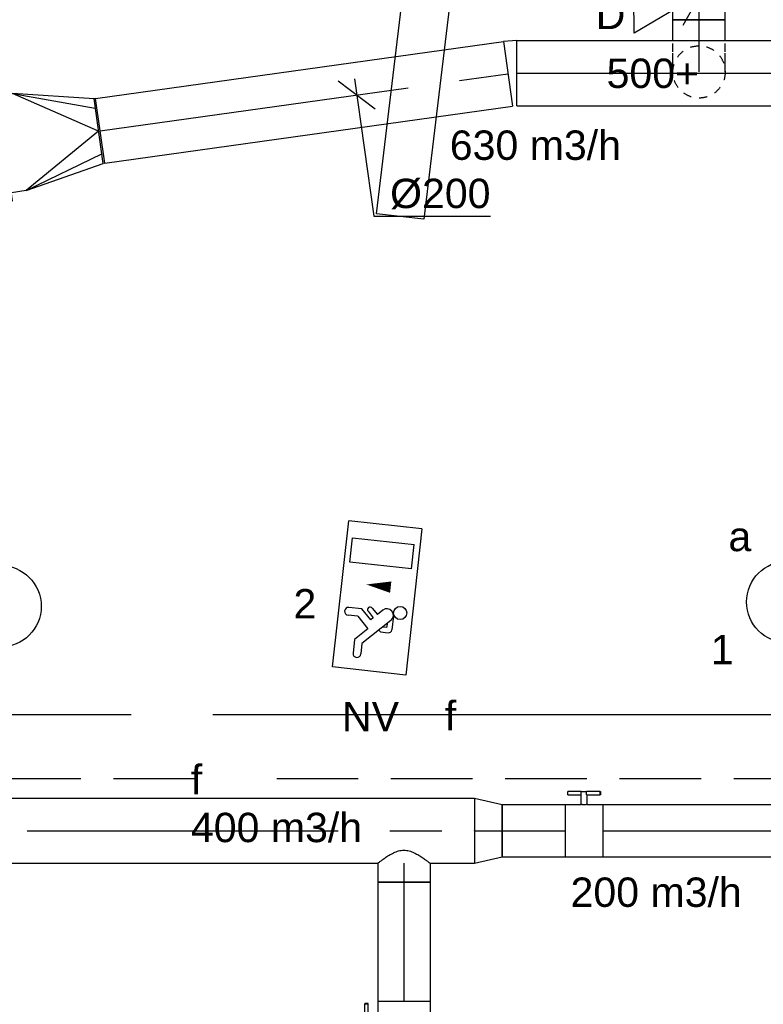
# Model space of a CAD drawing. Extents: x -138812 to 250702, y -18987 to 104055.
# Tile 85 of 193: x 86393 to 88670, y 15760 to 18776. Entities that reach past the tile are written whole.
import ezdxf
from ezdxf.enums import TextEntityAlignment as Align

# ---------------------------------------------------------------- set-up
doc = ezdxf.new("R2010")
doc.units = 0
doc.header["$LTSCALE"] = 50
for name, pattern in [('2322140', [45, 40, -5]), ('2322203', [45, 5, -2, 5, -2, 5, -2, 5, -2, 5, -2, 5, -5]), ('CENTER2', [28.575000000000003, 19.05, -3.175, 3.175, -3.175]), ('STREEPJES', [0.1, 0.05, -0.05])]:
    doc.linetypes.add(name, pattern=pattern)
doc.layers.get('0').update_dxf_attribs({"linetype": 'CONTINUOUS'})
for name, color, linetype in [('EL6222--', 3, 'CONTINUOUS'), ('EL6311--', 3, 'CONTINUOUS'), ('EL6350--', 3, 'CONTINUOUS'), ('EL6441--', 3, 'CONTINUOUS'), ('lMcht retour bestaand', 1, 'CONTINUOUS'), ('lMcht retour bestaand_PR', 1, 'CONTINUOUS'), ('lucht retour bestaand_HL', 1, 'CONTINUOUS'), ('WL5448--', 4, 'CONTINUOUS'), ('WL570---_RETOUR', 112, 'CONTINUOUS'), ('WL570---_RETOUR_HL', 8, 'CONTINUOUS'), ('WL570---_TOEVOER', 3, 'CONTINUOUS'), ('WL570---_TOEVOER_HL', 8, 'CONTINUOUS'), ('WM5448--', 1, 'CONTINUOUS'), ('WM570---_RETOUR_PR', 1, 'CONTINUOUS'), ('WM570---_TOEVOER', 1, 'CONTINUOUS'), ('WM570---_TOEVOER_PR', 1, 'CONTINUOUS')]:
    doc.layers.add(name, color=color, linetype=linetype)
doc.styles.add('BURO-018', font='ARIAL.TTF', dxfattribs={"height": 90})

# ---------------------------------------------------------------- blocks, each defined once
blk = doc.blocks.new('1115B3A')
at = {"color": 0, "linetype": 'Continuous'}
blk.add_circle((0, 0), 2.5, dxfattribs=at)
at = {"color": 0, "linetype": 'Continuous', "style": 'BURO-018'}
for tag, p in [('E_GKAST', (0, 8)), ('E_GROEP', (0, 5)), ('E_SGROEP', (4.5, 5)), ('E_ARMCODE', (0, 0)), ('E_SLET', (4.5, -1))]:
    blk.add_attdef(tag, text='', height=1.8, dxfattribs=at).set_placement(p, align=Align.MIDDLE)
blk = doc.blocks.new('1115C2J')
at = {"color": 0, "linetype": 'Continuous'}
for p, q in [((-4.5, 5.5), (4.5, 5.5)), ((-4.5, 1), (-4.5, 5.5)), ((4.5, 1), (4.5, 5.5)), ((-1.239999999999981, 4.30882250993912), (-1.240000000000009, 4.909999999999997)), ((-0.7599999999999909, 4.110000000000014), (-0.7599999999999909, 4.909999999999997)), ((2, 5.150000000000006), (3.5, 5.150000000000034)), ((2, 1.349999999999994), (2, 5.150000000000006)), ((3.5, 5.150000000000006), (3.5, 1.349999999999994)), ((-2.681177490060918, 4.349999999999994), (-3.52000000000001, 4.349999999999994)), ((-1.939999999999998, 3.608822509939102), (-2.681177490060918, 4.349999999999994)), ((-1.239999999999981, 4.30882250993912), (-1.939999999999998, 3.608822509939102)), ((-2.879999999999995, 3.870000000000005), (-3.52000000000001, 3.870000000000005)), ((-1.270913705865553, 2.260913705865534), (-2.879999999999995, 3.870000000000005)), ((-1.374314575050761, 3.495685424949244), (-0.7599999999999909, 4.110000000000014)), ((-0.8723044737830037, 3.714852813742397), (-1.232893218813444, 3.354264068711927)), ((-1.232893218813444, 3.354264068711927), (-1.374314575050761, 3.495685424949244)), ((-0.6460303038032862, 3.488578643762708), (-1.006619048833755, 3.127989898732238)), ((-0.7052282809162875, 2.82659913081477), (-1.006619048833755, 3.127989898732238)), ((-1.939999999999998, 2.930000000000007), (-2.04000000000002, 2.830000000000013)), ((-2.04000000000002, 2.830000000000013), (-2.04000000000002, 2.343756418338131)), ((-1.713725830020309, 2.703725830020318), (-1.719999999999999, 2.697451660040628)), ((-1.719999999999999, 2.697451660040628), (-1.719999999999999, 2.463756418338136)), ((-1.473756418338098, 2.463756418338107), (-1.719999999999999, 2.463756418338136)), ((-0.9880709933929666, 2.143756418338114), (-1.840000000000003, 2.143756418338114)), ((2, 1.349999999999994), (3.5, 1.349999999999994)), ((4.5, 1), (-4.5, 1))]:
    blk.add_line(p, q, dxfattribs=at)
blk.add_lwpolyline([(0.75, 4, 0, 0.7, 0), (0.75, 2.499999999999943, 0.7, 0.7, 0)], format="xyseb", dxfattribs=at)
blk.add_circle((-0.7599999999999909, 1.75), 0.4, dxfattribs=at)
for centre, radius, start, end in [((-1, 4.909999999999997), 0.2399999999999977, 0, 180), ((-3.52000000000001, 4.110000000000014), 0.2399999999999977, 90, 270), ((-0.7591673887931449, 3.601715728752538), 0.1599999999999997, 315.0000000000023, 134.9999999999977), ((-0.9880709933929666, 2.543756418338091), 0.3999999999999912, 225.0000000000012, 45), ((-1.840000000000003, 2.343756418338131), 0.2, 180, 270)]:
    blk.add_arc(centre, radius, start, end, dxfattribs=at)
at = {"color": 0, "linetype": 'Continuous', "style": 'BURO-018'}
for tag, p in [('E_GKAST', (0, 15.16666666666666)), ('E_GROEP', (0, 12.16666666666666)), ('E_SGROEP', (4.5, 12.16666666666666)), ('E_ARMCODE', (0, 8))]:
    blk.add_attdef(tag, text='', height=1.8, dxfattribs=at).set_placement(p, align=Align.MIDDLE)
blk = doc.blocks.new('E001611500146')
at = {"color": 0}
for p, q in [((-15, -1.46), (-15, 1.46)), ((-15, 1.46), (15, 1.46)), ((15, 1.46), (15, -1.46)), ((15, -1.46), (-15, -1.46))]:
    blk.add_line(p, q, dxfattribs=at)
at = {"color": 0, "linetype": 'Continuous', "style": 'BURO-018'}
for tag, p in [('E_GKAST', (0, 8)), ('E_GROEP', (0, 5)), ('E_SGROEP', (4.5, 5)), ('E_ARMCODE', (0, 0)), ('E_SLET', (4.5, -3))]:
    blk.add_attdef(tag, text='', height=1.8, dxfattribs=at).set_placement(p, align=Align.MIDDLE)
blk = doc.blocks.new('E00152')
at = {"color": 0, "linetype": 'Continuous'}
for p, q in [((-1.443375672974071, 7), (1.443375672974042, 7)), ((0, 4.5), (-1.443375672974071, 7)), ((0, 4.5), (1.443375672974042, 7)), ((0, 4.5), (0, 1)), ((-1, 4), (1, 2.845299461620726))]:
    blk.add_line(p, q, dxfattribs=at)
at = {"color": 7, "style": 'BURO-018'}
for tag, p in [('E_COMMENT1', (0, 12)), ('E_DCOM1', (0, 9))]:
    blk.add_attdef(tag, text='', height=1.8, dxfattribs=at).set_placement(p, align=Align.MIDDLE)
at = {"color": 0, "style": 'BURO-018'}
blk.add_attdef('E_TEXT1', text='', height=1.8, dxfattribs=at).set_placement((2.5, 6), align=Align.MIDDLE)
at = {"color": 0, "linetype": 'Continuous', "style": 'BURO-018', "flags": 1}
blk.add_attdef('E_MATCODE', text='', height=1.799999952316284, dxfattribs=at).set_placement((0, 0), align=Align.MIDDLE)
blk = doc.blocks.new('*U221')
at = {"color": 0, "ltscale": 10}
for p, q in [((0, 100, -2999.999999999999), (1698.650459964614, 100, -2999.999999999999)), ((0, -100, -2999.999999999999), (0, 100, -2999.999999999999)), ((1698.650459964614, 100, -2999.999999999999), (1698.650459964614, -100, -2999.999999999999)), ((0, -100, -2999.999999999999), (1385.627412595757, -100, -2999.999999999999)), ((1545.627412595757, -100, -2999.999999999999), (1698.650459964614, -100, -2999.999999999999))]:
    blk.add_line(p, q, dxfattribs=at)
at = {"layer": 'WL570---_RETOUR_HL', "linetype": 'CENTER2'}
blk.add_line((0, 0, -2999.999999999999), (1698.650459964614, 0, -2999.999999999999), dxfattribs=at)
at = {"layer": 'WM570---_RETOUR_PR', "color": 1, "style": 'BURO-018'}
blk.add_attdef('POSNR', text='', height=90, dxfattribs=at).set_placement((0, 0), align=Align.MIDDLE)
blk = doc.blocks.new('*U222')
at = {"color": 0, "ltscale": 10}
for p, q in [((0, 80, -2974.999999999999), (2479.683619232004, 80, -2974.999999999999)), ((2479.683619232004, 80, -2974.999999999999), (2479.683619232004, -80, -2974.999999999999)), ((0, -80, -2974.999999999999), (2479.683619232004, -80, -2974.999999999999))]:
    blk.add_line(p, q, dxfattribs=at)
at = {"layer": 'WL570---_TOEVOER_HL', "linetype": 'CENTER2'}
blk.add_line((0, 0, -2974.999999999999), (2479.683619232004, 0, -2974.999999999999), dxfattribs=at)
at = {"layer": 'WM570---_TOEVOER_PR', "color": 1, "style": 'BURO-018'}
blk.add_attdef('POSNR', text='', height=90, dxfattribs=at).set_placement((0, 0), align=Align.MIDDLE)
blk = doc.blocks.new('*U224')
at = {"color": 2, "ltscale": 10}
for p, q in [((-9.541666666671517, 120.0000000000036, -2974.999999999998), (-50.2466210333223, 120.0000000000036, -2974.999999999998)), ((-50.2466210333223, 109.3333333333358, -2974.999999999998), (-50.2466210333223, 120.0000000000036, -2974.999999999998)), ((-50.2466210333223, 109.3333333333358, -2974.999999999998), (-9.541666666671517, 109.3333333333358, -2974.999999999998)), ((-9.541666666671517, 80, -2974.999999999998), (-9.541666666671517, 120, -2974.999999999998)), ((-9.541666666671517, 120, -2974.999999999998), (7.515583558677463, 120, -2974.999999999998)), ((7.515583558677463, 109.3333333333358, -2974.999999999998), (7.515583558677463, 120, -2974.999999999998)), ((48.91328769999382, 120.0000000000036, -2974.999999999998), (7.515583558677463, 120.0000000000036, -2974.999999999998)), ((7.515583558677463, 109.3333333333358, -2974.999999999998), (48.91328769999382, 109.3333333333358, -2974.999999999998)), ((9.541666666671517, 80, -2974.999999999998), (9.541666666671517, 109.3333333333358, -2974.999999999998)), ((48.91328769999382, 120.0000000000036, -2974.999999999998), (50.2466210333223, 120, -2974.999999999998)), ((48.91328769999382, 109.3333333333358, -2974.999999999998), (48.91328769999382, 120.0000000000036, -2974.999999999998)), ((50.2466210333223, 109.3333333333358, -2974.999999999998), (48.91328769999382, 109.3333333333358, -2974.999999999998)), ((50.2466210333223, 120, -2974.999999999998), (50.2466210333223, 109.3333333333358, -2974.999999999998)), ((-57.25, 80, -2974.999999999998), (-9.541666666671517, 80, -2974.999999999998)), ((-57.25, -80, -2974.999999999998), (-57.25, 80, -2974.999999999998)), ((9.541666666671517, 80, -2974.999999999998), (57.25, 80, -2974.999999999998)), ((57.25, 80, -2974.999999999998), (57.25, -80, -2974.999999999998)), ((-57.25, -80, -2974.999999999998), (57.25, -80, -2974.999999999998))]:
    blk.add_line(p, q, dxfattribs=at)
blk.add_spline([(9.492711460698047, 79.9941758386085, -2974.999999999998), (9.346348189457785, 79.9769393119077, -2974.999999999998), (9.104078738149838, 79.9489890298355, -2974.999999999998), (8.76838911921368, 79.91145878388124, -2974.999999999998), (8.342723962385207, 79.86587281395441, -2974.999999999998), (7.831451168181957, 79.81408537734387, -2974.999999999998), (7.239817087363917, 79.7582067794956, -2974.999999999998), (6.573892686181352, 79.70051858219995, -2974.999999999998), (5.840511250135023, 79.64338119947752, -2974.999999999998), (5.047198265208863, 79.58913749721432, -2974.999999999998), (4.202094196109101, 79.5400162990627, -2974.999999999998), (3.313870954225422, 79.49803983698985, -2974.999999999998), (2.391642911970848, 79.46493914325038, -2974.999999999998), (1.444873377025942, 79.44208114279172, -2974.999999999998), (0.4832774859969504, 79.43041076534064, -2974.999999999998), (-0.4832774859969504, 79.43041076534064, -2974.999999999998), (-1.444873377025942, 79.44208114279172, -2974.999999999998), (-2.391642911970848, 79.46493914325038, -2974.999999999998), (-3.313870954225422, 79.49803983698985, -2974.999999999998), (-4.202094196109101, 79.5400162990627, -2974.999999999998), (-5.047198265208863, 79.58913749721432, -2974.999999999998), (-5.840511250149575, 79.64338119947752, -2974.999999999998), (-6.573892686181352, 79.70051858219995, -2974.999999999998), (-7.239817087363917, 79.7582067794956, -2974.999999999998), (-7.831451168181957, 79.81408537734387, -2974.999999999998), (-8.342723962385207, 79.86587281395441, -2974.999999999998), (-8.76838911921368, 79.91145878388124, -2974.999999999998), (-9.104078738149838, 79.9489890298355, -2974.999999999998), (-9.346348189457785, 79.9769393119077, -2974.999999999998), (-9.492711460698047, 79.9941758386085, -2974.999999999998), (-9.541666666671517, 80, -2974.999999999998)], degree=3, dxfattribs=at)
at = {"layer": 'WL570---_TOEVOER', "color": 1, "style": 'BURO-018'}
blk.add_attdef('I', text='', height=90, dxfattribs=at).set_placement((0, 0), align=Align.MIDDLE)
at = {"layer": 'WM570---_TOEVOER_PR', "color": 1, "style": 'BURO-018'}
blk.add_attdef('POSNR', text='', height=90, dxfattribs=at).set_placement((0, 0), align=Align.MIDDLE)
blk = doc.blocks.new('*U225')
at = {"color": 0, "ltscale": 10}
for p, q in [((0, 80, -2974.999999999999), (193.4394745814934, 80, -2974.999999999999)), ((0, -80, -2974.999999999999), (0, 80, -2974.999999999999)), ((0, -80, -2974.999999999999), (193.4394745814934, -80, -2974.999999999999))]:
    blk.add_line(p, q, dxfattribs=at)
at = {"layer": 'WL570---_TOEVOER_HL', "linetype": 'CENTER2'}
blk.add_line((0, 0, -2974.999999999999), (193.4394745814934, 0, -2974.999999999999), dxfattribs=at)
at = {"layer": 'WM570---_TOEVOER_PR', "color": 1, "style": 'BURO-018'}
blk.add_attdef('POSNR', text='', height=90, dxfattribs=at).set_placement((0, 0), align=Align.MIDDLE)
blk = doc.blocks.new('*U255')
at = {"color": 0, "ltscale": 10}
for p, q in [((0, 99.99999999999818, -2974.999999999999), (85.19999999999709, 80, -2974.999999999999)), ((0, 99.99999999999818, -2974.999999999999), (0, -100, -2974.999999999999)), ((85.19999999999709, 80, -2974.999999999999), (85.19999999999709, -80, -2974.999999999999)), ((0, -100, -2974.999999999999), (85.19999999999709, -80, -2974.999999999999))]:
    blk.add_line(p, q, dxfattribs=at)
at = {"layer": 'WL570---_TOEVOER_HL', "linetype": 'CENTER2'}
blk.add_line((0, 0, -2974.999999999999), (85.19999999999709, 0, -2974.999999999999), dxfattribs=at)
for centre in [(0, 0, -2974.999999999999), (85.19999999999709, 0, -2974.999999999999)]:
    blk.add_circle(centre, 0.075, dxfattribs=at)
at = {"layer": 'WM570---_TOEVOER_PR', "color": 1, "style": 'BURO-018'}
blk.add_attdef('POSNR', text='', height=90, dxfattribs=at).set_placement((0, 0), align=Align.MIDDLE)
blk = doc.blocks.new('*U256')
at = {"color": 0, "ltscale": 10}
for p, q in [((0, 99.99999999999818, -2974.999999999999), (2798.48409530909, 99.99999999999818, -2974.999999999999)), ((0, -100, -2974.999999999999), (0, 99.99999999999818, -2974.999999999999)), ((2798.48409530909, 99.99999999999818, -2974.999999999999), (2798.48409530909, -100, -2974.999999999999)), ((0, -100, -2974.999999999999), (2502.654409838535, -100, -2974.999999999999)), ((2662.654409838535, -100, -2974.999999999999), (2798.48409530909, -100, -2974.999999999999))]:
    blk.add_line(p, q, dxfattribs=at)
at = {"layer": 'WL570---_TOEVOER_HL', "linetype": 'CENTER2'}
blk.add_line((0, 0, -2974.999999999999), (2798.48409530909, 0, -2974.999999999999), dxfattribs=at)
at = {"layer": 'WM570---_TOEVOER_PR', "color": 1, "style": 'BURO-018'}
blk.add_attdef('POSNR', text='', height=90, dxfattribs=at).set_placement((0, 0), align=Align.MIDDLE)
blk = doc.blocks.new('*U259')
at = {"color": 2, "ltscale": 10}
for p, q in [((-57.25, 80, -2975), (57.25, 80.00000000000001, -2975)), ((-57.25, -80, -2975), (-57.25000000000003, 80, -2975)), ((57.25, 80, -2975), (57.25000000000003, -80, -2975)), ((-57.25, -80, -2975), (-9.54166666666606, -79.99999999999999, -2975)), ((-9.54166666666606, -80, -2975), (-9.541666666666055, -109.333333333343, -2975)), ((9.54166666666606, -80, -2975), (9.541666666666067, -120, -2975)), ((9.54166666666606, -80, -2975), (57.25, -79.99999999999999, -2975)), ((-50.24662103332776, -109.333333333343, -2975), (-50.24662103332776, -120.0000000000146, -2975)), ((-48.91328769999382, -109.333333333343, -2975), (-50.24662103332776, -109.333333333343, -2975)), ((-50.24662103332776, -120.0000000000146, -2975), (-48.91328769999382, -120, -2975)), ((-7.515583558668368, -109.333333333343, -2975), (-48.91328769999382, -109.333333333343, -2975)), ((-48.91328769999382, -120, -2975), (-48.91328769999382, -109.333333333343, -2975)), ((-7.515583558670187, -120, -2975), (-48.91328769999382, -120, -2975)), ((-7.515583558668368, -109.333333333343, -2975), (-7.515583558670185, -120, -2975)), ((9.54166666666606, -120, -2975), (-7.515583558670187, -120, -2975)), ((50.24662103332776, -109.333333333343, -2975), (9.54166666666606, -109.333333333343, -2975)), ((50.24662103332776, -120, -2975), (9.54166666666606, -120, -2975)), ((50.24662103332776, -120, -2975), (50.24662103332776, -109.333333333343, -2975))]:
    blk.add_line(p, q, dxfattribs=at)
blk.add_spline([(-9.492711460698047, -79.99417583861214, -2975), (-9.34634818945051, -79.97693931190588, -2975), (-9.104078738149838, -79.94898902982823, -2975), (-8.768389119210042, -79.91145878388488, -2975), (-8.34272396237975, -79.86587281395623, -2975), (-7.831451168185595, -79.8140853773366, -2975), (-7.239817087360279, -79.75820677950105, -2975), (-6.573892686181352, -79.7005185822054, -2975), (-5.840511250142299, -79.64338119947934, -2975), (-5.047198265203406, -79.5891374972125, -2975), (-4.202094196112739, -79.54001629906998, -2975), (-3.313870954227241, -79.4980398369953, -2975), (-2.391642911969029, -79.46493914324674, -2975), (-1.444873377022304, -79.44208114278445, -2975), (-0.4832774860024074, -79.43041076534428, -2975), (0.4832774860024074, -79.43041076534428, -2975), (1.444873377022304, -79.44208114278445, -2975), (2.391642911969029, -79.46493914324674, -2975), (3.313870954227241, -79.4980398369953, -2975), (4.202094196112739, -79.54001629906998, -2975), (5.047198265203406, -79.5891374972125, -2975), (5.840511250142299, -79.64338119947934, -2975), (6.573892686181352, -79.7005185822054, -2975), (7.239817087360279, -79.75820677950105, -2975), (7.831451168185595, -79.8140853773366, -2975), (8.34272396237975, -79.86587281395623, -2975), (8.768389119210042, -79.91145878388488, -2975), (9.104078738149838, -79.94898902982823, -2975), (9.34634818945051, -79.97693931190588, -2975), (9.492711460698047, -79.99417583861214, -2975), (9.54166666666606, -80, -2975)], degree=3, dxfattribs=at)
at = {"layer": 'WL570---_TOEVOER', "color": 1, "style": 'BURO-018'}
blk.add_attdef('I', text='', height=90, dxfattribs=at).set_placement((0, 0), align=Align.MIDDLE)
at = {"layer": 'WM570---_TOEVOER_PR', "color": 1, "style": 'BURO-018'}
blk.add_attdef('POSNR', text='', height=90, dxfattribs=at).set_placement((0, 0), align=Align.MIDDLE)
blk = doc.blocks.new('*U261')
at = {"color": 0, "ltscale": 10}
for p, q in [((0, 80, -2974.999999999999), (364.5815340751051, 80.00000000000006, -2974.999999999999)), ((0, -80, -2974.999999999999), (-2.572996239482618e-14, 80, -2974.999999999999)), ((0, -80, -2974.999999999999), (364.5815340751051, -79.99999999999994, -2974.999999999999))]:
    blk.add_line(p, q, dxfattribs=at)
at = {"layer": 'WL570---_TOEVOER_HL', "linetype": 'CENTER2'}
blk.add_line((0, 0, -2974.999999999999), (364.5815340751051, 5.86291822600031e-14, -2974.999999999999), dxfattribs=at)
at = {"layer": 'WM570---_TOEVOER_PR', "color": 1, "style": 'BURO-018'}
blk.add_attdef('POSNR', text='', height=90, dxfattribs=at).set_placement((0, 0), align=Align.MIDDLE)
blk = doc.blocks.new('*U262')
at = {"color": 0, "ltscale": 10}
for p, q in [((0, 80, -2974.999999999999), (57.29999999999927, 80.00000000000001, -2974.999999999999)), ((57.29999999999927, 80, -2974.999999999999), (57.2999999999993, -80, -2974.999999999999)), ((0, -80, -2974.999999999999), (57.29999999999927, -79.99999999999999, -2974.999999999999))]:
    blk.add_line(p, q, dxfattribs=at)
blk.add_spline([(-0.3280590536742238, -79.5895458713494, -2974.999999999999), (-1.305192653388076, -78.3623953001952, -2974.999999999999), (-2.910129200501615, -76.33114051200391, -2974.999999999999), (-5.106933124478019, -73.51662492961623, -2974.999999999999), (-7.84423602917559, -69.94772929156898, -2974.999999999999), (-11.05407930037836, -65.66107529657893, -2974.999999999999), (-14.65031407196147, -60.70064981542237, -2974.999999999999), (-18.52655242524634, -55.11735352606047, -2974.999999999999), (-22.55381289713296, -48.9684786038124, -2974.999999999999), (-26.57834982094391, -42.31712082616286, -2974.999999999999), (-30.42083030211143, -35.2315321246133, -2974.999999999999), (-33.87909553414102, -27.78442022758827, -2974.999999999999), (-36.73791950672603, -20.0522025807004, -2974.999999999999), (-38.78926254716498, -12.11422220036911, -2974.999999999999), (-39.863337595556, -4.05193350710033, -2974.999999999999), (-39.863337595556, 4.05193350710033, -2974.999999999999), (-38.78926254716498, 12.11422220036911, -2974.999999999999), (-36.73791950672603, 20.0522025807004, -2974.999999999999), (-33.87909553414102, 27.78442022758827, -2974.999999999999), (-30.42083030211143, 35.2315321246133, -2974.999999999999), (-26.57834982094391, 42.31712082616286, -2974.999999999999), (-22.55381289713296, 48.9684786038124, -2974.999999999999), (-18.52655242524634, 55.11735352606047, -2974.999999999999), (-14.65031407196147, 60.70064981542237, -2974.999999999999), (-11.05407930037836, 65.66107529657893, -2974.999999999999), (-7.84423602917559, 69.94772929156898, -2974.999999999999), (-5.106933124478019, 73.51662492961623, -2974.999999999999), (-2.910129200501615, 76.33114051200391, -2974.999999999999), (-1.305192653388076, 78.3623953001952, -2974.999999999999), (-0.3280590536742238, 79.5895458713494, -2974.999999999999), (0, 80, -2974.999999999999)], degree=3, dxfattribs=at)
at = {"layer": 'WL570---_TOEVOER_HL', "linetype": 'CENTER2'}
blk.add_line((0, 0, -2974.999999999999), (57.29999999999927, 9.21454278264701e-15, -2974.999999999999), dxfattribs=at)
at = {"layer": 'WM570---_TOEVOER_PR', "color": 1, "style": 'BURO-018'}
blk.add_attdef('POSNR', text='', height=90, dxfattribs=at).set_placement((0, 0), align=Align.MIDDLE)
blk = doc.blocks.new('*U411')
at = {"color": 8, "linetype": 'STREEPJES', "ltscale": 10}
blk.add_circle((0, 0, -2899.999999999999), 80, dxfattribs=at)
at = {"layer": 'WL570---_RETOUR_HL', "linetype": 'CENTER2'}
blk.add_circle((0, 0, -2899.999999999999), 0.075, dxfattribs=at)
at = {"layer": 'WM570---_RETOUR_PR', "color": 1, "style": 'BURO-018'}
blk.add_attdef('POSNR', text='', height=90, dxfattribs=at).set_placement((0, 0), align=Align.MIDDLE)
blk = doc.blocks.new('*U412')
at = {"color": 0, "ltscale": 10}
for p, q in [((-80, 138.9356003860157, -2590.4), (-80, 160, -2590.4)), ((-80, 160, -2590.4), (80, 160, -2590.4)), ((80, 138.9356003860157, -2590.4), (80, 160, -2590.4)), ((-80, 98.24230518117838, -2590.4), (-80, 138.9356003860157, -2590.4)), ((80, 98.24230518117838, -2590.4), (80, 138.9356003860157, -2590.4)), ((-80, 96.36971716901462, -2590.4), (-80, 98.24230518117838, -2590.4)), ((80, 96.36971716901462, -2590.4), (80, 98.24230518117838, -2590.4))]:
    blk.add_line(p, q, dxfattribs=at)
at = {"color": 8, "linetype": 'STREEPJES', "ltscale": 10}
for p, q in [((-80, 61.75769481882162, -2590.4), (-80, 96.36971716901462, -2590.4)), ((80, 61.75769481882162, -2590.4), (80, 96.36971716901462, -2590.4)), ((-80, 31.96813520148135, -2590.4), (-80, 61.75769481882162, -2590.4)), ((80, 31.96813520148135, -2590.4), (80, 61.75769481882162, -2590.4)), ((-80, 10.90373558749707, -2590.4), (-80, 31.96813520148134, -2590.4)), ((80, 10.90373558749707, -2590.4), (80, 31.96813520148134, -2590.4)), ((-80, 0, -2590.4), (-80, 10.90373558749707, -2590.4)), ((80, 0, -2590.4), (80, 10.90373558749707, -2590.4))]:
    blk.add_line(p, q, dxfattribs=at)
at = {"layer": 'WL570---_RETOUR_HL', "linetype": 'CENTER2'}
blk.add_line((0, 0, -2590.4), (0, 160, -2590.4), dxfattribs=at)
at = {"layer": 'WM570---_RETOUR_PR', "color": 1, "style": 'BURO-018'}
blk.add_attdef('POSNR', text='', height=90, dxfattribs=at).set_placement((0, 0), align=Align.MIDDLE)
blk = doc.blocks.new('*U413')
at = {"color": 0, "ltscale": 10}
for p, q in [((3.637978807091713e-12, 80, -2590.4), (92.37928503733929, 79.99999999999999, -2590.4)), ((3.637978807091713e-12, -80, -2590.4), (3.66737033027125e-12, 80, -2590.4)), ((92.37928503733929, 80, -2590.4), (92.37928503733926, -80, -2590.4)), ((3.637978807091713e-12, -80, -2590.4), (92.37928503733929, -80.00000000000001, -2590.4))]:
    blk.add_line(p, q, dxfattribs=at)
at = {"layer": 'WL570---_RETOUR_HL', "linetype": 'CENTER2'}
blk.add_line((3.637978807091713e-12, 0, -2590.4), (92.37928503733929, -1.696979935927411e-14, -2590.4), dxfattribs=at)
at = {"layer": 'WM570---_RETOUR_PR', "color": 1, "style": 'BURO-018'}
blk.add_attdef('POSNR', text='', height=90, dxfattribs=at).set_placement((0, 0), align=Align.MIDDLE)
blk = doc.blocks.new('*U498')
at = {"color": 0, "ltscale": 10}
for p, q in [((-5.000000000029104, 175.0000000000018, -2999.999999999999), (-1.301803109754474e-11, 175.0000000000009, -2999.999999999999)), ((-5.000000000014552, -175.0000000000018, -2999.999999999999), (-5.000000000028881, 175.0000000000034, -2999.999999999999)), ((-1.455191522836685e-11, -174.9999999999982, -2999.999999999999), (-1.498906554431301e-11, 175.0000000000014, -2999.999999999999)), ((45, 150, -2999.999999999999), (-1.355715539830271e-11, 150.0000000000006, -2999.999999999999)), ((289.9999999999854, 1.2732925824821e-11, -2999.999999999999), (44.99999999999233, 149.9999999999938, -2999.999999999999)), ((44.99999999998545, 149.9999999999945, -2999.999999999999), (289.9999999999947, 70.71067811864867, -2999.999999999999)), ((290.0000000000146, 99.99999999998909, -2999.999999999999), (44.99999999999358, 149.9999999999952, -2999.999999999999)), ((294.9999999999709, 100.0000000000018, -2999.999999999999), (289.9999999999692, 100.0000000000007, -2999.999999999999)), ((290.0000000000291, -100.0000000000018, -2999.999999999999), (289.9999999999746, 100.0000000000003, -2999.999999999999)), ((295.0000000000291, -100.0000000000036, -2999.999999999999), (294.9999999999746, 99.9999999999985, -2999.999999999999)), ((289.9999999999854, 1.2732925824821e-11, -2999.999999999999), (45.00000000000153, -150.0000000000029, -2999.999999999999)), ((45, -150.0000000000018, -2999.999999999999), (289.9999999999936, -70.710678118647, -2999.999999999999)), ((45, -150.0000000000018, -2999.999999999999), (289.9999999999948, -99.99999999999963, -2999.999999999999)), ((295.0000000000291, -100.0000000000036, -2999.999999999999), (290.0000000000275, -100.0000000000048, -2999.999999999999)), ((45, -150.0000000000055, -2999.999999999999), (-1.355715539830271e-11, -150.0000000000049, -2999.999999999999)), ((-5.000000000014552, -175.0000000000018, -2999.999999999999), (-1.237321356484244e-11, -174.9999999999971, -2999.999999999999))]:
    blk.add_line(p, q, dxfattribs=at)
at = {"layer": 'lMcht retour bestaand_PR', "color": 1, "style": 'BURO-018'}
blk.add_attdef('POSNR', text='', height=90, dxfattribs=at).set_placement((0, 0), align=Align.MIDDLE)
blk = doc.blocks.new('*U499')
at = {"color": 0, "ltscale": 10}
for p, q in [((-1.455191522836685e-11, 99.99999999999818, -2999.999999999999), (1260.442422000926, 99.99999999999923, -2999.999999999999)), ((-1.455191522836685e-11, -100.0000000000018, -2999.999999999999), (-1.039413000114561e-11, 99.99999999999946, -2999.999999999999)), ((1260.442422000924, 100.0000000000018, -2999.999999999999), (1260.44242200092, -99.99999999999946, -2999.999999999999)), ((-1.455191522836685e-11, -100.0000000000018, -2999.999999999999), (1260.442422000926, -100.0000000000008, -2999.999999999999))]:
    blk.add_line(p, q, dxfattribs=at)
at = {"layer": 'lucht retour bestaand_HL', "linetype": 'CENTER2'}
blk.add_line((-1.455191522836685e-11, 0, -2999.999999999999), (1260.442422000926, 1.049529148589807e-12, -2999.999999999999), dxfattribs=at)
at = {"layer": 'lMcht retour bestaand_PR', "color": 1, "style": 'BURO-018'}
blk.add_attdef('POSNR', text='', height=90, dxfattribs=at).set_placement((0, 0), align=Align.MIDDLE)
blk = doc.blocks.new('*U500')
at = {"layer": 'lMcht retour bestaand', "color": 0, "ltscale": 10}
for p, q in [((-56.45029792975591, 42.58361027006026), (56.45029792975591, -42.58361027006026)), ((-6.933343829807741, 49.51695409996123), (52.05098867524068, -371.740747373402)), ((52.05098867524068, -371.740747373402), (409.6226121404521, -371.740747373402))]:
    blk.add_line(p, q, dxfattribs=at)
at = {"layer": 'lMcht retour bestaand', "color": 0, "style": 'BURO-018'}
blk.add_text('%%c200', height=90, dxfattribs=at).set_placement((102.0509886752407, -346.740747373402))
blk = doc.blocks.new('2322203-1')
at = {"layer": 'WM5448--', "color": 0, "style": 'BURO-018'}
blk.add_text('f', height=90, rotation=359.9999999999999, dxfattribs=at).set_placement((86934.77642853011, 16451.20162642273, 2800), align=Align.MIDDLE)
blk = doc.blocks.new('2322140-1')
at = {"layer": 'WM5448--', "color": 0, "style": 'BURO-018'}
blk.add_text('f', height=90, dxfattribs=at).set_placement((87711.97143092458, 16646.4821530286, 2800), align=Align.MIDDLE)

msp = doc.modelspace()

# ---------------------------------------------------------------- linework, layer by layer
at = {"layer": 'WL5448--', "linetype": '2322140'}
msp.add_line((88984.73131110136, 16646.4821530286, 2800), (81939.2115507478, 16646.4821530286, 2800), dxfattribs=at)
at = {"layer": 'WL5448--', "linetype": '2322203'}
msp.add_line((89180.01183770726, 16451.20162642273, 2800), (81939.54101935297, 16451.20162642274, 2800), dxfattribs=at)
at = {"layer": 'WL570---_RETOUR'}
msp.add_line((87915.72004896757, 18712.40803098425), (87874.00851937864, 18709.50914100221), dxfattribs=at)

# ---------------------------------------------------------------- block references
at = {"layer": 'EL6311--'}
ref = msp.add_blockref('E001611500146', (87647.03815891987, 18918.02771465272), dxfattribs=dict(at, xscale=49.99999999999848, yscale=50.00000000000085, zscale=50, rotation=263.2187572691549))
ref.add_attrib('E_ARMCODE', 'F', dxfattribs={"layer": '0', "color": 1, "linetype": 'Continuous', "height": 90, "style": 'BURO-018'}).set_placement((87647.03815891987, 18918.02771465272), align=Align.MIDDLE)
ref.add_attrib('E_SLET', 'a', dxfattribs={"layer": '0', "color": 1, "linetype": 'Continuous', "height": 90, "style": 'BURO-018'}).set_placement((87577.11028464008, 19600.29468672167), align=Align.MIDDLE)
ref.add_attrib('E_GROEP', '3', dxfattribs={"layer": '0', "color": 1, "linetype": 'Continuous', "height": 90, "style": 'BURO-018'}).set_placement((87556.32929673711, 19456.07094663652), align=Align.MIDDLE)
ref = msp.add_blockref('1115B3A', (88743.79371999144, 16992.72006680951), dxfattribs=dict(at, xscale=50.00000000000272, yscale=50.00000000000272, zscale=50, rotation=171.1197738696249))
ref.add_attrib('E_ARMCODE', 'B', dxfattribs={"layer": '0', "color": 1, "linetype": 'Continuous', "height": 90, "style": 'BURO-018'}).set_placement((88743.79371999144, 16992.72006680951), align=Align.MIDDLE)
ref.add_attrib('E_SLET', 'a', dxfattribs={"layer": '0', "color": 1, "linetype": 'Continuous', "height": 90, "style": 'BURO-018'}).set_placement((88597.90605723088, 17192.63702420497), align=Align.MIDDLE)
ref.add_attrib('E_GROEP', '1', dxfattribs={"layer": '0', "color": 1, "linetype": 'Continuous', "height": 90, "style": 'BURO-018'}).set_placement((88543.87676259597, 16846.83240404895), align=Align.MIDDLE)
ref = msp.add_blockref('1115B3A', (86334.31351845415, 16979.49204607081), dxfattribs=dict(at, xscale=49.99999999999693, yscale=49.99999999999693, zscale=50, rotation=175.7664262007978))
ref.add_attrib('E_ARMCODE', 'B', dxfattribs={"layer": '0', "color": 1, "linetype": 'Continuous', "height": 90, "style": 'BURO-018'}).set_placement((86334.31351845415, 16979.49204607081), align=Align.MIDDLE)
ref.add_attrib('E_SLET', 'a', dxfattribs={"layer": '0', "color": 1, "linetype": 'Continuous', "height": 90, "style": 'BURO-018'}).set_placement((86172.70997737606, 17166.93349162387), align=Align.MIDDLE)
ref.add_attrib('E_GROEP', '2', dxfattribs={"layer": '0', "color": 1, "linetype": 'Continuous', "height": 90, "style": 'BURO-018'}).set_placement((86146.87207290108, 16817.88850499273), align=Align.MIDDLE)
at = {"layer": 'EL6350--'}
ref = msp.add_blockref('1115C2J', (87649.26120986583, 16987.0709891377), dxfattribs=dict(at, xscale=50.00000000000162, yscale=49.99999999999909, zscale=50, rotation=83.73578642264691))
ref.add_attrib('E_ARMCODE', 'NV', dxfattribs={"layer": '0', "color": 1, "linetype": 'Continuous', "height": 90, "style": 'BURO-018'}).set_placement((87467.39894785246, 16641.65171998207), align=Align.MIDDLE)
ref.add_attrib('E_GROEP', '2', dxfattribs={"layer": '0', "color": 1, "linetype": 'Continuous', "height": 90, "style": 'BURO-018'}).set_placement((87266.36777447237, 16987.77530014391), align=Align.MIDDLE)
at = {"layer": 'EL6441--'}
ref = msp.add_blockref('E00152', (88623.99325325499, 18811.52531119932), dxfattribs=dict(at, xscale=50.00000000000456, yscale=50.00000000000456, zscale=50, rotation=90.70810294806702))
ref.add_attrib('E_TEXT1', 'D', dxfattribs={"layer": '0', "color": 1, "height": 89.99999999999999, "style": 'BURO-018'}).set_placement((88202.23662294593, 18792.05033925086), align=Align.MIDDLE)
at = {"layer": 'lMcht retour bestaand'}
msp.add_blockref('*U500', (87425.09396784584, 18545.67679138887, 2999.999999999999), dxfattribs=at)
at = {"layer": 'WL570---_RETOUR'}
for name, p, rotation in [('*U413', (88473.06819705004, 18776.03831381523, 2590.4), 90), ('*U499', (86639.6098159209, 18435.69361901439, 2999.999999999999), 7.97071148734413), ('*U411', (88473.06819705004, 18616.03831381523, 2899.999999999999), 277.9707114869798), ('*U498', (86347.45978673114, 18394.78689041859, 2999.999999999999), 7.97071148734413)]:
    msp.add_blockref(name, p, dxfattribs=dict(at, rotation=rotation))
for name, p in [('*U412', (88473.06819705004, 18616.03831381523, 2590.4)), ('*U221', (87915.72004896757, 18612.40803098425, 2999.999999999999))]:
    msp.add_blockref(name, p, dxfattribs=at)
at = {"layer": 'WL570---_TOEVOER'}
for name, p in [('*U224', (88121.30397487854, 16292.07964865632, 2974.999999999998)), ('*U256', (84986.93040498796, 16292.07964865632, 2974.999999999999)), ('*U255', (87785.41450029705, 16292.07964865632, 2974.999999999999)), ('*U225', (87870.61450029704, 16292.07964865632, 2974.999999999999)), ('*U222', (88178.55397487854, 16292.07964865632, 2974.999999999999))]:
    msp.add_blockref(name, p, dxfattribs=at)
at = {"layer": 'WL570---_TOEVOER', "rotation": 270}
for name, p in [('*U262', (87569.58481482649, 16192.07964865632, 2974.999999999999)), ('*U261', (87569.58481482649, 16134.77964865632, 2974.999999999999)), ('*U259', (87569.58481482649, 15712.94811458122, 2975))]:
    msp.add_blockref(name, p, dxfattribs=at)
at = {"layer": 'WM5448--'}
for name in ['2322140-1', '2322203-1']:
    msp.add_blockref(name, (0, 0), dxfattribs=at)

# ---------------------------------------------------------------- texts
at = {"layer": 'EL6222--', "color": 1, "style": 'BURO-018'}
msp.add_text('500+', height=90, dxfattribs=at).set_placement((88189.9272096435, 18566.87823489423))
at = {"layer": 'WM570---_TOEVOER', "style": 'BURO-018'}
for s, p in [('630 m3/h', (87709.96060340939, 18346.6993976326)), ('400 m3/h', (86917.44131015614, 16256.92418233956)), ('200 m3/h', (88079.6956928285, 16058.62305454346))]:
    msp.add_text(s, height=90, dxfattribs=at).set_placement(p)

doc.saveas('drawing.dxf')
